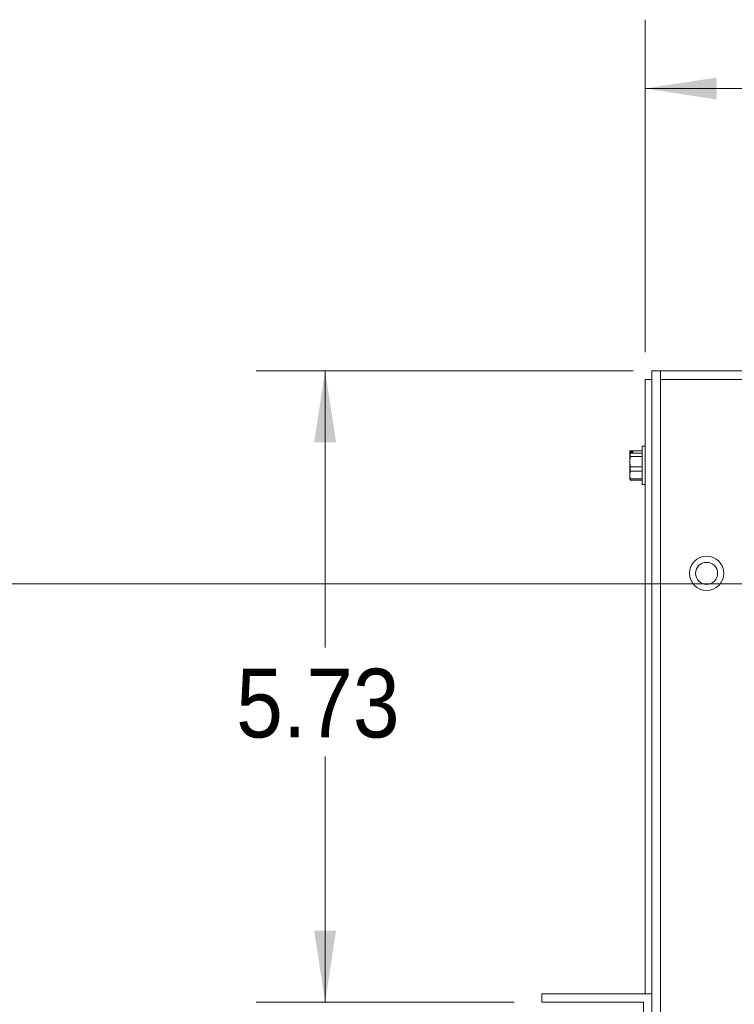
# Paper-space layout '2' of a CAD drawing. Header units: inches. Extents: x 1 to 109, y 1 to 85.
# Tile 8 of 66: x 34.47 to 40.96, y 22.92 to 31.87. Entities that reach past the tile are written whole.
import ezdxf

# ---------------------------------------------------------------- set-up
doc = ezdxf.new("R2010")
doc.units = ezdxf.units.IN
doc.header["$MEASUREMENT"] = 0
doc.styles.add('SLDTEXTSTYLE0', font='GOTHIC.TTF', dxfattribs={"width": 0.913})
doc.dimstyles.new('SLDDIMSTYLE0', dxfattribs={"dimtxt": 0.625, "dimasz": 0.65, "dimexe": 0, "dimexo": 0.0625, "dimgap": 0.15625, "dimtad": 0, "dimtih": 1, "dimtoh": 1, "dimrnd": 1e-09, "dimzin": 12, "dimdsep": 46, "dimtxsty": 'SLDTEXTSTYLE0', "dimsah": 1, "dimcen": 0.09, "dimadec": 0, "dimazin": 3, "dimtfac": 1, "dimtofl": 0, "dimtmove": 0, "dimatfit": 3, "dimfxl": 1, "dimfrac": 2, "dimtolj": 1, "dimtzin": 12, "dimarcsym": 0})

# ---------------------------------------------------------------- blocks, each defined once
blk = doc.blocks.new('_D_34')
at = {"color": 7, "linetype": 'Continuous', "lineweight": 0, "ltscale": 5}
for p, q in [((46.782, 26.7439), (33.2855, 26.7439)), ((33.9105, 26.7439), (33.9105, 22.1941)), ((33.9105, 15.7302), (33.9105, 21.2827)), ((38.9948, 15.7302), (33.2855, 15.7302))]:
    blk.add_line(p, q, dxfattribs=at)
for points in [[(33.9105, 26.7439), (33.8105, 26.0939), (34.0105, 26.0939)], [(33.9105, 15.7302), (34.0105, 16.3802), (33.8105, 16.3802)]]:
    blk.add_solid(points, dxfattribs=at)
at = {"color": 7, "linetype": 'Continuous', "lineweight": 0, "ltscale": 5, "insert": (32.8851, 22.081), "char_height": 0.625, "attachment_point": 1, "style": 'SLDTEXTSTYLE0'}
blk.add_mtext('11.01', dxfattribs=at)
blk = doc.blocks.new('_D_35')
at = {"color": 7, "linetype": 'Continuous', "lineweight": 0, "ltscale": 5}
for p, q in [((40.1498, 28.8481), (40.1498, 31.8672)), ((47.032, 27.7669), (47.032, 31.8672)), ((40.1498, 31.2422), (42.7374, 31.2422)), ((47.032, 31.2422), (44.9574, 31.2422))]:
    blk.add_line(p, q, dxfattribs=at)
for points in [[(40.1498, 31.2422), (40.7998, 31.1422), (40.7998, 31.3422)], [(47.032, 31.2422), (46.382, 31.3422), (46.382, 31.1422)]]:
    blk.add_solid(points, dxfattribs=at)
at = {"color": 7, "linetype": 'Continuous', "lineweight": 0, "ltscale": 5, "insert": (43.0499, 31.5848), "char_height": 0.625, "attachment_point": 1, "style": 'SLDTEXTSTYLE0'}
blk.add_mtext('6.88', dxfattribs=at)
blk = doc.blocks.new('_D_37')
at = {"color": 7, "linetype": 'Continuous', "lineweight": 0, "ltscale": 5}
for p, q in [((40.0398, 28.6789), (36.6165, 28.6789)), ((37.2415, 28.6789), (37.2415, 26.1663)), ((37.2415, 22.9442), (37.2415, 25.1741)), ((38.96, 22.9442), (36.6165, 22.9442))]:
    blk.add_line(p, q, dxfattribs=at)
for points in [[(37.2415, 28.6789), (37.1415, 28.0289), (37.3415, 28.0289)], [(37.2415, 22.9442), (37.3415, 23.5942), (37.1415, 23.5942)]]:
    blk.add_solid(points, dxfattribs=at)
at = {"color": 7, "linetype": 'Continuous', "lineweight": 0, "ltscale": 5, "insert": (36.4334, 25.9725), "char_height": 0.625, "attachment_point": 1, "style": 'SLDTEXTSTYLE0'}
blk.add_mtext('5.73', dxfattribs=at)

psp = doc.layouts.new('2')

# ---------------------------------------------------------------- linework, layer by layer
at = {"color": 7, "linetype": 'Continuous', "lineweight": 15, "ltscale": 5}
for p, q in [((40.2096, 28.6181), (40.2096, 28.6779)), ((40.2096, 28.6779), (40.21, 28.6779)), ((40.21, 28.6181), (40.2096, 28.6181)), ((40.2096, 28.6181), (40.2096, 28.5981)), ((40.21, 28.6789), (40.2898, 28.6789)), ((40.21, 15.8039), (40.21, 28.6789)), ((40.2898, 28.6789), (40.2898, 28.5991)), ((40.2898, 28.6789), (57.3748, 28.6789)), ((40.1498, 28.5981), (40.2096, 28.5981)), ((40.1498, 28.5981), (40.1498, 23.0189)), ((40.2096, 28.5981), (40.2096, 23.0189)), ((40.21, 28.5981), (40.2096, 28.5981)), ((40.2898, 28.5991), (40.2898, 15.8039)), ((57.3748, 28.5991), (40.2898, 28.5991)), ((40.1498, 27.9929), (40.1216, 27.9929)), ((40.1216, 27.9929), (40.1216, 27.6449)), ((40.0106, 27.9476), (40.0088, 27.9439)), ((40.0088, 27.9431), (40.0093, 27.944)), ((40.0088, 27.9431), (40.0088, 27.9439)), ((40.0088, 27.9431), (40.0088, 27.9356)), ((40.0093, 27.9365), (40.0088, 27.9356)), ((40.0088, 27.8537), (40.0088, 27.9356)), ((40.037, 27.944), (40.0093, 27.944)), ((40.0093, 27.9365), (40.0132, 27.9285)), ((40.037, 27.9365), (40.0093, 27.9365)), ((40.1216, 27.9521), (40.0132, 27.9521)), ((40.0132, 27.9285), (40.0132, 27.9011)), ((40.0132, 27.9285), (40.1216, 27.9285)), ((40.037, 27.9365), (40.037, 27.944)), ((40.0132, 27.9011), (40.0088, 27.8537)), ((40.0088, 27.8537), (40.0132, 27.8063)), ((40.0088, 27.7323), (40.0088, 27.8537)), ((40.1216, 27.9011), (40.0132, 27.9011)), ((40.2096, 27.8703), (40.21, 27.8652)), ((40.21, 27.8998), (40.2097, 27.9004)), ((40.0132, 27.768), (40.0088, 27.7323)), ((40.0088, 27.7323), (40.0132, 27.6967)), ((40.0088, 27.6939), (40.0088, 27.7323)), ((40.0132, 27.8063), (40.1216, 27.8063)), ((40.0132, 27.8063), (40.0132, 27.768)), ((40.1216, 27.768), (40.0132, 27.768)), ((40.2096, 27.7538), (40.21, 27.7538)), ((40.0088, 27.6939), (40.0106, 27.6902)), ((40.0132, 27.6857), (40.011, 27.6903)), ((40.0132, 27.6967), (40.1216, 27.6967)), ((40.0132, 27.6967), (40.0132, 27.6857)), ((40.1216, 27.6857), (40.0132, 27.6857)), ((40.1216, 27.6449), (40.1498, 27.6449)), ((39.21, 23.0189), (39.21, 22.9442)), ((40.21, 23.0189), (39.21, 23.0189)), ((39.21, 22.9442), (40.1353, 22.9442)), ((40.1353, 22.9442), (40.1353, 19.0189))]:
    psp.add_line(p, q, dxfattribs=at)
at = {"color": 8, "linetype": 'Continuous', "lineweight": 15, "ltscale": 5}
psp.add_line((40.21, 27.8011), (40.2096, 27.8012), dxfattribs=at)
at = {"color": 7, "linetype": 'Continuous', "lineweight": 15, "ltscale": 25}
for radius in [0.156, 0.1005]:
    psp.add_circle((40.7073, 26.8389), radius, dxfattribs=at)
for start, end in [(90, 179.71482), (0.28524, 90)]:
    psp.add_arc((40.7073, 26.8379), 0.1005, start, end, dxfattribs=at)
at = {"color": 7, "linetype": 'Continuous', "lineweight": 15, "ltscale": 5}
psp.add_open_spline([(40.0132, 27.9521), (40.0129, 27.9516), (40.011, 27.949), (40.0101, 27.9463), (40.0093, 27.944)], degree=3, knots=[0, 0, 0, 0, 0.1682745, 1, 1, 1, 1], dxfattribs=at)

# ---------------------------------------------------------------- dimensions: what is measured, and where the dimension line sits
at = {"color": 7, "linetype": 'Continuous', "lineweight": 0, "ltscale": 5}
dim = psp.add_linear_dim(base=(47.032, 31.2422), p1=(40.1498, 28.5981), p2=(47.032, 27.5169), dimstyle='SLDDIMSTYLE0', dxfattribs=at)
dim.commit()
dim.dimension.update_dxf_attribs({"geometry": '_D_35', "text_midpoint": (43.8474, 31.2422), "dimtype": 160})
for base, p1, p2, picture, middle in [((37.2415, 22.9442), (40.2898, 28.6789), (39.21, 22.9442), '_D_37', (37.2415, 25.6702)), ((33.9105, 26.7439), (39.2448, 15.7302), (47.032, 26.7439), '_D_34', (33.9105, 21.7384))]:
    dim = psp.add_linear_dim(base=base, p1=p1, p2=p2, angle=90, dimstyle='SLDDIMSTYLE0', dxfattribs=at)
    dim.commit()
    dim.dimension.update_dxf_attribs({"geometry": picture, "text_midpoint": middle, "dimtype": 160})

doc.saveas('drawing.dxf')
